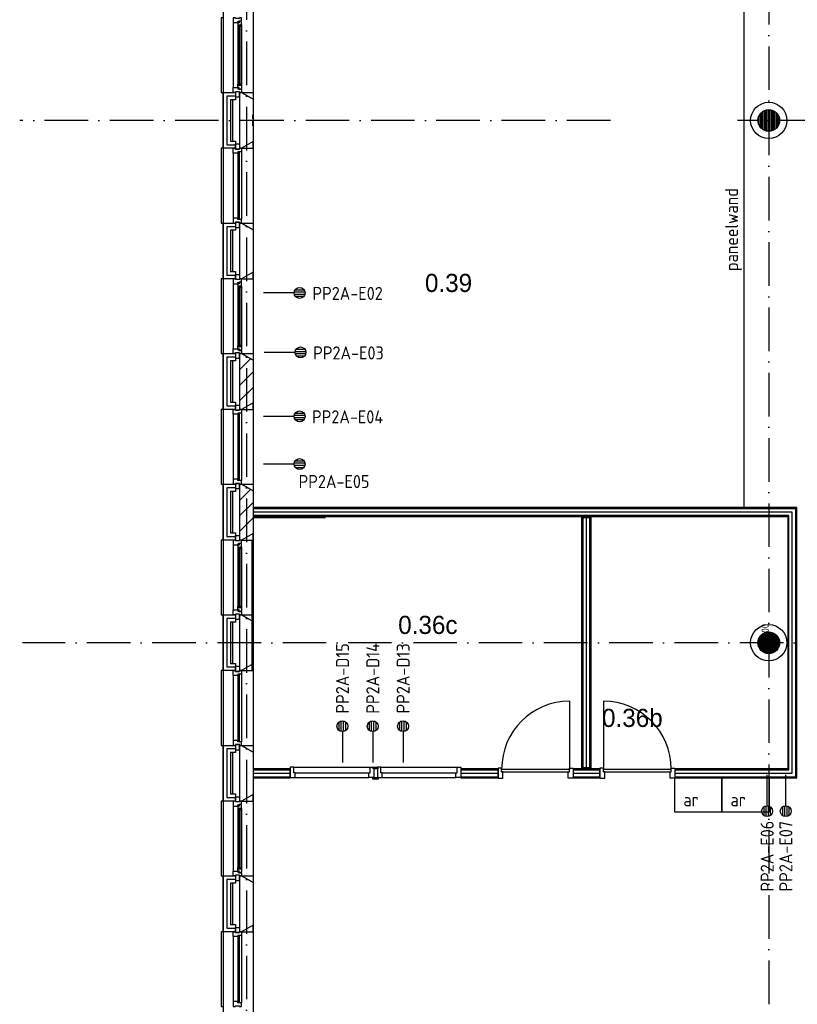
# Model space of a CAD drawing. Header units: millimetres. Extents: x -6587 to 170951, y 244 to 951952.
# Tile 27 of 102: x 64766 to 75487, y 22184 to 35757. Entities that reach past the tile are written whole.
import ezdxf
from ezdxf.enums import TextEntityAlignment as Align

# ---------------------------------------------------------------- set-up
doc = ezdxf.new("R2010")
doc.units = ezdxf.units.MM
doc.header["$LTSCALE"] = 100
doc.linetypes.add('DASHDOT', pattern=[9, 6, -1.5, 0, -1.5])
doc.linetypes.add('HIDDEN4', pattern=[0.9375, 0.625, -0.3125])
doc.layers.get('0').update_dxf_attribs({"linetype": 'CONTINUOUS'})
for name, color, linetype in [('AL$7----_STRAMIEN', 1, 'DASHDOT'), ('AL$8----_HULPKOLOM', 2, 'CONTINUOUS'), ('AL28----_KONSTRUKTIE', 3, 'CONTINUOUS'), ('ALN-----_BLOCKNAAM', 2, 'CONTINUOUS'), ('ALXAA---_GEWBETON', 12, 'CONTINUOUS'), ('BL$4----', 7, 'CONTINUOUS'), ('BOUW', 8, 'CONTINUOUS'), ('EB6441--_ATTRIB', 2, 'CONTINUOUS'), ('EL6441--_DATACOM', 3, 'CONTINUOUS')]:
    doc.layers.add(name, color=color, linetype=linetype)
doc.styles.add('1_8', font='iso', dxfattribs={"width": 0.7, "height": 1.8})
doc.styles.add('BURO-025', font='BUROFONT.shx', dxfattribs={"height": 250})
doc.styles.add('NORATT', font='isocp.shx')
doc.styles.get("Standard").update_dxf_attribs({"font": 'iso.shx'})
pattern_1 = [(90, (75093.015, 34368.749), (-20, 1e-15), [])]

# ---------------------------------------------------------------- blocks, each defined once
blk = doc.blocks.new('ES4X2')
for p, q in [((-0.15, 1.27), (-0.15, 2.73)), ((0.15, 1.27), (0.15, 2.73)), ((-0.45, 1.4), (-0.45, 2.6)), ((0.45, 1.4), (0.45, 2.6)), ((0, 1.25), (0, -3))]:
    blk.add_line(p, q)
blk.add_circle((0, 2), 0.75)
at = {"style": '1_8'}
for tag, flags, p in [('NUMMER', 8, (0, 4)), ('INDIENST', 9, (0, 0)), ('GEBOUW', 9, (0, 0)), ('M_CODE', 9, (0, 0)), ('REGIST', 9, (0, 0)), ('CODE', 8, (0, 0))]:
    blk.add_attdef(tag, text='', height=1.8, dxfattribs=dict(at, flags=flags)).set_placement(p, align=Align.MIDDLE_CENTER)
blk = doc.blocks.new('K300')
at = {"layer": 'ALXAA---_GEWBETON'}
h = blk.add_hatch(dxfattribs=at)
h.set_pattern_fill('GEWPBET', color=256, scale=100, style=0)
h.set_pattern_definition([(0, (0, 0), (0, 20), [])])
edge = h.paths.add_edge_path()
edge.add_arc((0, 0), 150, 0, 360)
at = {"layer": 'AL$8----_HULPKOLOM'}
blk.add_circle((0, 0), 250, dxfattribs=at)
at = {"layer": 'AL28----_KONSTRUKTIE'}
blk.add_circle((0, 0), 150, dxfattribs=at)
at = {"layer": 'ALN-----_BLOCKNAAM', "linetype": 'Continuous'}
blk.add_text('K300', height=100, dxfattribs=at).set_placement((0, 0))

msp = doc.modelspace()

# ---------------------------------------------------------------- hatches: boundary and pattern name
at = {"layer": 'BOUW'}
h = msp.add_hatch(dxfattribs=at)
h.set_pattern_fill('GEWPBET', color=256, scale=100, angle=90, style=0)
h.set_pattern_definition(pattern_1)
edge = h.paths.add_edge_path()
edge.add_arc((75093, 34368.7), 150, 0, 360)
h = msp.add_hatch(dxfattribs=at)
h.set_pattern_fill('GEWPBET', color=256, scale=100, angle=90, style=0)
h.set_pattern_definition(pattern_1)
edge = h.paths.add_edge_path()
edge.add_arc((75093, 34368.7), 150, 0, 360)
h = msp.add_hatch(dxfattribs=at)
h.set_pattern_fill('GEWPBET', color=256, scale=100, angle=90, style=0)
h.set_pattern_definition([(90, (75093.015, 27168.749), (-20, 1e-15), [])])
edge = h.paths.add_edge_path()
edge.add_arc((75093, 27168.7), 150, 0, 360)

# ---------------------------------------------------------------- linework, layer by layer
at = {"layer": 'AL$7----_STRAMIEN', "color": 1}
for p, q in [((67892.8, 77759.8), (67892.8, 6017.7)), ((67892.8, 77759.8), (67892.8, 6017.7)), ((75092.8, 77693.7), (75092.8, 5951.5)), ((72910, 34368.7), (64766.4, 34368.7)), ((85739.1, 34368.7), (74662.5, 34368.7)), ((78894.6, 27168.7), (64803.7, 27168.7))]:
    msp.add_line(p, q, dxfattribs=at)
at = {"layer": 'BL$4----', "color": 1, "linetype": 'HIDDEN4'}
msp.add_line((67981.6, 34296), (67981.6, 34445.3), dxfattribs=at)
at = {"layer": 'BOUW'}
for p, q in [((67572.8, 41478.7), (67572.8, 8848.9)), ((74749.8, 37926.9), (74749.8, 29043.9)), ((67982.8, 35740.4), (67982.8, 35155.1)), ((67572.8, 33983.9), (67572.8, 34753.9)), ((67572.8, 34753.9), (67741.8, 34753.9)), ((67741.8, 34753.9), (67741.8, 34653.9)), ((67802.8, 33983.9), (67802.8, 34753.9)), ((67802.8, 34753.9), (67822.8, 34753.9)), ((67822.8, 34753.9), (67982.8, 34661.5)), ((67622.8, 34703.9), (67622.8, 34033.9)), ((67622.8, 34703.9), (67622.8, 34033.9)), ((67741.8, 34703.9), (67622.8, 34703.9)), ((67741.8, 34703.9), (67622.8, 34703.9)), ((67672.8, 34653.9), (67672.8, 34083.9)), ((67741.8, 34653.9), (67672.8, 34653.9)), ((67702.8, 34083.9), (67702.8, 34653.9)), ((67802.8, 34083.9), (67802.8, 34653.9)), ((67982.8, 34661.5), (67982.8, 34076.3)), ((67982.8, 34661.5), (67982.8, 34076.3)), ((67672.8, 34083.9), (67741.8, 34083.9)), ((67741.8, 34083.9), (67741.8, 33983.9)), ((67982.8, 34076.3), (67822.8, 33983.9)), ((67741.8, 33983.9), (67572.8, 33983.9)), ((67622.8, 34033.9), (67741.8, 34033.9)), ((67622.8, 34033.9), (67741.8, 34033.9)), ((67822.8, 33983.9), (67802.8, 33983.9)), ((67572.8, 32953.9), (67741.8, 32953.9)), ((67572.8, 32183.9), (67572.8, 32953.9)), ((67622.8, 32903.9), (67622.8, 32233.9)), ((67741.8, 32903.9), (67622.8, 32903.9)), ((67622.8, 32903.9), (67622.8, 32233.9)), ((67741.8, 32903.9), (67622.8, 32903.9)), ((67672.8, 32853.9), (67672.8, 32283.9)), ((67741.8, 32853.9), (67672.8, 32853.9)), ((67702.8, 32283.9), (67702.8, 32853.9)), ((67741.8, 32953.9), (67741.8, 32853.9)), ((67802.8, 32183.9), (67802.8, 32953.9)), ((67802.8, 32953.9), (67822.8, 32953.9)), ((67802.8, 32283.9), (67802.8, 32853.9)), ((67822.8, 32953.9), (67982.8, 32861.5)), ((67982.8, 32861.5), (67982.8, 32276.3)), ((67741.8, 32183.9), (67572.8, 32183.9)), ((67622.8, 32233.9), (67741.8, 32233.9)), ((67622.8, 32233.9), (67741.8, 32233.9)), ((67672.8, 32283.9), (67741.8, 32283.9)), ((67741.8, 32283.9), (67741.8, 32183.9)), ((67822.8, 32183.9), (67802.8, 32183.9)), ((67982.8, 32276.3), (67822.8, 32183.9)), ((67572.8, 30383.9), (67572.8, 31153.9)), ((67572.8, 31153.9), (67741.8, 31153.9)), ((67622.8, 31103.9), (67622.8, 30433.9)), ((67622.8, 31103.9), (67622.8, 30433.9)), ((67741.8, 31103.9), (67622.8, 31103.9)), ((67741.8, 31103.9), (67622.8, 31103.9)), ((67741.8, 31153.9), (67741.8, 31053.9)), ((67802.8, 30383.9), (67802.8, 31153.9)), ((67802.8, 31144.8), (67811.9, 31153.9)), ((67802.8, 31153.9), (67822.8, 31153.9)), ((67822.8, 31153.9), (67982.8, 31061.5)), ((67672.8, 31053.9), (67672.8, 30483.9)), ((67741.8, 31053.9), (67672.8, 31053.9)), ((67702.8, 30483.9), (67702.8, 31053.9)), ((67802.8, 30932.7), (67950.4, 31080.2)), ((67802.8, 30483.9), (67802.8, 31053.9)), ((67982.8, 31061.5), (67982.8, 30476.3)), ((67802.8, 30720.5), (67982.8, 30900.5)), ((67802.8, 30508.4), (67982.8, 30688.4)), ((67622.8, 30433.9), (67741.8, 30433.9)), ((67622.8, 30433.9), (67741.8, 30433.9)), ((67672.8, 30483.9), (67741.8, 30483.9)), ((67741.8, 30483.9), (67741.8, 30383.9)), ((67982.8, 30476.3), (67822.8, 30383.9)), ((67741.8, 30383.9), (67572.8, 30383.9)), ((67822.8, 30383.9), (67802.8, 30383.9)), ((67572.8, 29353.9), (67741.8, 29353.9)), ((67572.8, 28583.9), (67572.8, 29353.9)), ((67741.8, 29353.9), (67741.8, 29253.9)), ((67802.8, 28583.9), (67802.8, 29353.9)), ((67802.8, 29353.9), (67822.8, 29353.9)), ((67802.8, 29344.8), (67811.9, 29353.9)), ((67822.8, 29353.9), (67982.8, 29261.5)), ((67622.8, 29303.9), (67622.8, 28633.9)), ((67741.8, 29303.9), (67622.8, 29303.9)), ((67622.8, 29303.9), (67622.8, 28633.9)), ((67741.8, 29303.9), (67622.8, 29303.9)), ((67672.8, 29253.9), (67672.8, 28683.9)), ((67741.8, 29253.9), (67672.8, 29253.9)), ((67702.8, 28683.9), (67702.8, 29253.9)), ((67802.8, 29132.7), (67950.4, 29280.2)), ((67802.8, 28683.9), (67802.8, 29253.9)), ((67982.8, 29261.5), (67982.8, 28676.3)), ((67802.8, 28920.5), (67982.8, 29100.5)), ((75480.3, 29031.4), (67982.8, 29031.4)), ((67982.8, 29031.4), (67982.8, 28906.4)), ((75465.3, 29016.4), (67982.8, 29016.4)), ((75417.8, 28968.9), (67982.8, 28968.9)), ((75370.3, 28921.4), (67982.8, 28921.4)), ((75370.3, 25416.4), (75370.3, 28921.4)), ((75417.8, 25368.9), (75417.8, 28968.9)), ((75465.3, 25321.4), (75465.3, 29016.4)), ((75480.3, 25306.4), (75480.3, 29031.4)), ((67802.8, 28708.4), (67982.8, 28888.4)), ((67982.8, 28906.4), (75355.3, 28906.4)), ((67982.8, 28893.9), (68982.8, 28893.9)), ((75355.3, 28906.4), (75355.3, 25431.4)), ((67672.8, 28683.9), (67741.8, 28683.9)), ((67741.8, 28683.9), (67741.8, 28583.9)), ((67982.8, 28676.3), (67822.8, 28583.9)), ((67741.8, 28583.9), (67572.8, 28583.9)), ((67622.8, 28633.9), (67741.8, 28633.9)), ((67622.8, 28633.9), (67741.8, 28633.9)), ((67822.8, 28583.9), (67802.8, 28583.9)), ((67967.8, 28583.9), (67967.8, 26783.9)), ((67572.8, 26783.9), (67572.8, 27553.9)), ((67572.8, 27553.9), (67741.8, 27553.9)), ((67741.8, 27553.9), (67741.8, 27453.9)), ((67802.8, 26783.9), (67802.8, 27553.9)), ((67802.8, 27553.9), (67822.8, 27553.9)), ((67822.8, 27553.9), (67982.8, 27461.5)), ((67622.8, 27503.9), (67622.8, 26833.9)), ((67741.8, 27503.9), (67622.8, 27503.9)), ((67741.8, 27503.9), (67622.8, 27503.9)), ((67672.8, 27453.9), (67672.8, 26883.9)), ((67741.8, 27453.9), (67672.8, 27453.9)), ((67702.8, 26883.9), (67702.8, 27453.9)), ((67802.8, 26883.9), (67802.8, 27453.9)), ((67982.8, 27461.5), (67982.8, 26876.3)), ((67672.8, 26883.9), (67741.8, 26883.9)), ((67741.8, 26883.9), (67741.8, 26783.9)), ((67982.8, 26876.3), (67822.8, 26783.9)), ((67741.8, 26783.9), (67572.8, 26783.9)), ((67622.8, 26833.9), (67741.8, 26833.9)), ((67622.8, 26833.9), (67741.8, 26833.9)), ((67822.8, 26783.9), (67802.8, 26783.9)), ((67572.8, 25753.9), (67741.8, 25753.9)), ((67572.8, 24983.9), (67572.8, 25753.9)), ((67741.8, 25703.9), (67622.8, 25703.9)), ((67622.8, 25703.9), (67622.8, 25033.9)), ((67741.8, 25703.9), (67622.8, 25703.9)), ((67672.8, 25653.9), (67672.8, 25083.9)), ((67741.8, 25653.9), (67672.8, 25653.9)), ((67702.8, 25083.9), (67702.8, 25653.9)), ((67741.8, 25753.9), (67741.8, 25653.9)), ((67802.8, 24983.9), (67802.8, 25753.9)), ((67802.8, 25753.9), (67822.8, 25753.9)), ((67802.8, 25083.9), (67802.8, 25653.9)), ((67822.8, 25753.9), (67982.8, 25661.5)), ((67982.8, 25661.5), (67982.8, 25076.3)), ((67982.8, 25431.4), (67982.8, 25306.4)), ((68496.8, 25431.4), (67982.8, 25431.4)), ((67982.8, 25416.4), (68496.8, 25416.4)), ((68546.8, 25450.9), (68496.8, 25450.9)), ((68496.8, 25450.9), (68496.8, 25311.9)), ((68496.8, 25306.4), (68496.8, 25431.4)), ((68546.8, 25374.9), (68546.8, 25450.9)), ((68546.8, 25450.9), (69596.8, 25450.9)), ((69596.8, 25450.9), (69646.8, 25450.9)), ((69596.8, 25374.9), (69596.8, 25450.9)), ((69634.3, 25449.4), (69634.3, 25431.4)), ((69646.8, 25449.4), (69634.3, 25449.4)), ((69646.8, 25450.9), (69646.8, 25311.9)), ((69709.4, 25449.4), (69646.8, 25449.4)), ((69696.9, 25431.4), (69646.8, 25431.4)), ((69646.8, 25431.4), (69646.8, 25425.9)), ((69746.9, 25450.9), (69696.9, 25450.9)), ((69696.9, 25450.9), (69696.9, 25311.9)), ((69696.9, 25431.4), (69709.4, 25431.4)), ((69696.9, 25425.9), (69696.9, 25431.4)), ((69709.4, 25431.4), (69709.4, 25449.4)), ((69746.9, 25374.9), (69746.9, 25450.9)), ((69746.9, 25450.9), (70796.9, 25450.9)), ((70796.9, 25450.9), (70846.9, 25450.9)), ((70796.9, 25374.9), (70796.9, 25450.9)), ((70846.9, 25450.9), (70846.9, 25311.9)), ((70846.9, 25431.4), (70846.9, 25306.4)), ((71360.8, 25431.4), (70846.9, 25431.4)), ((70846.9, 25416.4), (71360.8, 25416.4)), ((71360.8, 25306.4), (71360.8, 25431.4)), ((73798.8, 25431.4), (73798.8, 25306.4)), ((75355.3, 25431.4), (73798.8, 25431.4)), ((73798.8, 25416.4), (75370.3, 25416.4)), ((67982.8, 25368.9), (68496.8, 25368.9)), ((67982.8, 25321.4), (68496.8, 25321.4)), ((67982.8, 25306.4), (68496.8, 25306.4)), ((68496.8, 25311.9), (68563.8, 25311.9)), ((68563.8, 25374.9), (68546.8, 25374.9)), ((68563.8, 25311.9), (68563.8, 25374.9)), ((68563.8, 25374.9), (69579.8, 25374.9)), ((68563.8, 25311.9), (69579.8, 25311.9)), ((69579.8, 25374.9), (69596.8, 25374.9)), ((69579.8, 25311.9), (69579.8, 25374.9)), ((69646.8, 25311.9), (69579.8, 25311.9)), ((69634.3, 25288.4), (69634.3, 25306.4)), ((69646.8, 25288.4), (69634.3, 25288.4)), ((69646.8, 25306.4), (69646.8, 25311.9)), ((69696.9, 25306.4), (69646.8, 25306.4)), ((69709.4, 25288.4), (69646.8, 25288.4)), ((69696.9, 25311.9), (69763.9, 25311.9)), ((69696.9, 25311.9), (69696.9, 25306.4)), ((69696.9, 25306.4), (69709.4, 25306.4)), ((69709.4, 25306.4), (69709.4, 25288.4)), ((69763.9, 25374.9), (69746.9, 25374.9)), ((69763.9, 25311.9), (69763.9, 25374.9)), ((69763.9, 25374.9), (70779.9, 25374.9)), ((69763.9, 25311.9), (70779.9, 25311.9)), ((70779.9, 25374.9), (70796.9, 25374.9)), ((70779.9, 25311.9), (70779.9, 25374.9)), ((70846.9, 25311.9), (70779.9, 25311.9)), ((70846.9, 25368.9), (71360.8, 25368.9)), ((70846.9, 25321.4), (71360.8, 25321.4)), ((70846.9, 25306.4), (71360.8, 25306.4)), ((73798.8, 25368.9), (75417.8, 25368.9)), ((73798.8, 25321.4), (75465.3, 25321.4)), ((73798.8, 25306.4), (75480.3, 25306.4)), ((67741.8, 24983.9), (67572.8, 24983.9)), ((67622.8, 25033.9), (67741.8, 25033.9)), ((67622.8, 25033.9), (67741.8, 25033.9)), ((67672.8, 25083.9), (67741.8, 25083.9)), ((67741.8, 25083.9), (67741.8, 24983.9)), ((67822.8, 24983.9), (67802.8, 24983.9)), ((67982.8, 25076.3), (67822.8, 24983.9)), ((67572.8, 23183.9), (67572.8, 23953.9)), ((67572.8, 23953.9), (67741.8, 23953.9)), ((67622.8, 23903.9), (67622.8, 23233.9)), ((67622.8, 23903.9), (67622.8, 23233.9)), ((67741.8, 23903.9), (67622.8, 23903.9)), ((67741.8, 23903.9), (67622.8, 23903.9)), ((67741.8, 23953.9), (67741.8, 23853.9)), ((67802.8, 23183.9), (67802.8, 23953.9)), ((67802.8, 23953.9), (67822.8, 23953.9)), ((67822.8, 23953.9), (67982.8, 23861.5)), ((67672.8, 23853.9), (67672.8, 23283.9)), ((67741.8, 23853.9), (67672.8, 23853.9)), ((67702.8, 23283.9), (67702.8, 23853.9)), ((67802.8, 23283.9), (67802.8, 23853.9)), ((67982.8, 23861.5), (67982.8, 23276.3)), ((67622.8, 23233.9), (67741.8, 23233.9)), ((67622.8, 23233.9), (67741.8, 23233.9)), ((67672.8, 23283.9), (67741.8, 23283.9)), ((67741.8, 23283.9), (67741.8, 23183.9)), ((67982.8, 23276.3), (67822.8, 23183.9)), ((67741.8, 23183.9), (67572.8, 23183.9)), ((67822.8, 23183.9), (67802.8, 23183.9))]:
    msp.add_line(p, q, dxfattribs=at)
for points in [[(67982.8, 35876.3), (67982.8, 34661.5)], [(67572.8, 35783.9), (67542.8, 35783.9), (67542.8, 34753.9), (67572.8, 34753.9)], [(67708.8, 35716.9), (67708.8, 34820.9)], [(67771.8, 35669.8), (67771.8, 34868)], [(67825.8, 35684.7), (67825.8, 34853.1)], [(67982.8, 34076.3), (67982.8, 32861.5)], [(67572.8, 33983.9), (67542.8, 33983.9), (67542.8, 32953.9), (67572.8, 32953.9)], [(67822.8, 33933.9), (67822.8, 33003.9)], [(67708.8, 33916.9), (67708.8, 33020.9)], [(67572.8, 32183.9), (67542.8, 32183.9), (67542.8, 31153.9), (67572.8, 31153.9)], [(67982.8, 32276.3), (67982.8, 31061.5)], [(67708.8, 32116.9), (67708.8, 31220.9)], [(67771.8, 32069.8), (67771.8, 31268)], [(67825.8, 32084.7), (67825.8, 31253.1)], [(67982.8, 30476.3), (67982.8, 29261.5)], [(67572.8, 30383.9), (67542.8, 30383.9), (67542.8, 29353.9), (67572.8, 29353.9)], [(67708.8, 30316.9), (67708.8, 29420.9)], [(67822.8, 30333.9), (67822.8, 29403.9)], [(72532.3, 25443.9), (72532.3, 28893.9)], [(72579.8, 25443.9), (72579.8, 28893.9)], [(72627.3, 25443.9), (72627.3, 28893.9)], [(67982.8, 28676.3), (67982.8, 27461.5)], [(67572.8, 28583.9), (67542.8, 28583.9), (67542.8, 27553.9), (67572.8, 27553.9)], [(67708.8, 28516.9), (67708.8, 27620.9)], [(67771.8, 28469.8), (67771.8, 27668)], [(67825.8, 28484.7), (67825.8, 27653.1)], [(67982.8, 26876.3), (67982.8, 25661.5)], [(67572.8, 26783.9), (67542.8, 26783.9), (67542.8, 25753.9), (67572.8, 25753.9)], [(67708.8, 26716.9), (67708.8, 25820.9)], [(67822.8, 26733.9), (67822.8, 25803.9)], [(72344.8, 26361.4), (72344.8, 25427.4)], [(72814.8, 26361.4), (72814.8, 25427.4)], [(71360.8, 25438.4), (71360.8, 25299.4), (71427.8, 25299.4), (71427.8, 25387.4), (71410.8, 25387.4), (71410.8, 25438.4), (71360.8, 25438.4)], [(71410.8, 25427.4), (72344.8, 25427.4)], [(71410.8, 25387.4), (72344.8, 25387.4)], [(72394.8, 25438.4), (72394.8, 25299.4), (72327.8, 25299.4), (72327.8, 25387.4), (72344.8, 25387.4), (72344.8, 25438.4), (72394.8, 25438.4)], [(72394.8, 25416.4), (72764.8, 25416.4)], [(72764.8, 25438.4), (72764.8, 25299.4), (72831.8, 25299.4), (72831.8, 25387.4), (72814.8, 25387.4), (72814.8, 25438.4), (72764.8, 25438.4)], [(72814.8, 25427.4), (73748.8, 25427.4)], [(72814.8, 25387.4), (73748.8, 25387.4)], [(73798.8, 25438.4), (73798.8, 25299.4), (73731.8, 25299.4), (73731.8, 25387.4), (73748.8, 25387.4), (73748.8, 25438.4), (73798.8, 25438.4)], [(72394.8, 25368.9), (72764.8, 25368.9)], [(72394.8, 25321.4), (72764.8, 25321.4)], [(74447.8, 25306.4), (74447.8, 25006.4), (74447.8, 24831.4), (74397.8, 24831.4), (73847.8, 24831.4), (73797.8, 24831.4), (73797.8, 25006.4), (73797.8, 25306.4), (74447.8, 25306.4)], [(75097.8, 25306.4), (75097.8, 25006.4), (75097.8, 24831.4), (75047.8, 24831.4), (74497.8, 24831.4), (74447.8, 24831.4), (74447.8, 25006.4), (74447.8, 25306.4), (75097.8, 25306.4)], [(67572.8, 24983.9), (67542.8, 24983.9), (67542.8, 23953.9), (67572.8, 23953.9)], [(67982.8, 25076.3), (67982.8, 23861.5)], [(67708.8, 24916.9), (67708.8, 24020.9)], [(67771.8, 24869.8), (67771.8, 24068)], [(67825.8, 24884.7), (67825.8, 24053.1)], [(67982.8, 23276.3), (67982.8, 22061.5)], [(67572.8, 23183.9), (67542.8, 23183.9), (67542.8, 22153.9), (67572.8, 22153.9)], [(67708.8, 23116.9), (67708.8, 22220.9)], [(67822.8, 23133.9), (67822.8, 22203.9)]]:
    msp.add_lwpolyline(points, dxfattribs=at)
for points in [[(67822.8, 35783.9), (67797.8, 35783.9), (67797.8, 35773.9), (67741.8, 35773.9), (67741.8, 35783.9), (67708.8, 35783.9), (67708.8, 35716.9), (67771.8, 35716.9), (67771.8, 35733.9), (67786.8, 35733.9), (67786.8, 35739.9), (67822.8, 35739.9)], [(67825.8, 35727.2), (67821.6, 35729.6), (67821.6, 35736.7), (67791.8, 35736.7), (67791.8, 35714.2), (67786.8, 35714.2), (67786.8, 35722.2), (67771.8, 35722.2), (67771.8, 35716.9), (67771.8, 35669.8), (67784.8, 35667.7), (67784.8, 35684.7), (67825.8, 35684.7)], [(67807.8, 35682.7), (67786.8, 35682.7), (67786.8, 34855.1), (67807.8, 34855.1)], [(67823.5, 35684.7), (67810, 35684.7), (67810, 35667.7), (67823.5, 35667.7)], [(67822.8, 34753.9), (67797.8, 34753.9), (67797.8, 34763.9), (67741.8, 34763.9), (67741.8, 34753.9), (67708.8, 34753.9), (67708.8, 34820.9), (67771.8, 34820.9), (67771.8, 34803.9), (67786.8, 34803.9), (67786.8, 34797.9), (67822.8, 34797.9)], [(67797.8, 34763.9), (67741.8, 34763.9), (67741.8, 34692.9), (67797.8, 34692.9)], [(67825.8, 34810.6), (67821.6, 34808.1), (67821.6, 34801.1), (67791.8, 34801.1), (67791.8, 34823.6), (67786.8, 34823.6), (67786.8, 34815.6), (67771.8, 34815.6), (67771.8, 34820.9), (67771.8, 34868), (67784.8, 34870.1), (67784.8, 34853.1), (67825.8, 34853.1)], [(67823.5, 34853.1), (67810, 34853.1), (67810, 34870.1), (67823.5, 34870.1)], [(67822.8, 34753.9), (67982.8, 34753.9), (67982.8, 34661.5)], [(67822.8, 33983.9), (67982.8, 33983.9), (67982.8, 34076.3)], [(67822.8, 33933.9), (67822.8, 33933.9), (67771.8, 33933.9), (67771.8, 33916.9), (67708.8, 33916.9), (67708.8, 33916.9), (67708.8, 33916.9), (67708.8, 33916.9), (67708.8, 33916.9), (67708.8, 33983.9), (67741.8, 33983.9), (67741.8, 33973.9), (67797.8, 33973.9), (67797.8, 33983.9), (67797.8, 33983.9), (67822.8, 33983.9)], [(67797.8, 33973.9), (67741.8, 33973.9), (67741.8, 34044.9), (67797.8, 34044.9)], [(67796.8, 33928.9), (67775.8, 33928.9), (67775.8, 33008.9), (67796.8, 33008.9)], [(67822.8, 33003.9), (67822.8, 33003.9), (67771.8, 33003.9), (67771.8, 33020.9), (67708.8, 33020.9), (67708.8, 33020.9), (67708.8, 33020.9), (67708.8, 33020.9), (67708.8, 33020.9), (67708.8, 32953.9), (67741.8, 32953.9), (67741.8, 32963.9), (67797.8, 32963.9), (67797.8, 32953.9), (67797.8, 32953.9), (67822.8, 32953.9)], [(67797.8, 32963.9), (67741.8, 32963.9), (67741.8, 32892.9), (67797.8, 32892.9)], [(67822.8, 32953.9), (67982.8, 32953.9), (67982.8, 32861.5)], [(67822.8, 32183.9), (67797.8, 32183.9), (67797.8, 32173.9), (67741.8, 32173.9), (67741.8, 32183.9), (67708.8, 32183.9), (67708.8, 32116.9), (67771.8, 32116.9), (67771.8, 32133.9), (67786.8, 32133.9), (67786.8, 32139.9), (67822.8, 32139.9)], [(67797.8, 32173.9), (67741.8, 32173.9), (67741.8, 32244.9), (67797.8, 32244.9)], [(67822.8, 32183.9), (67982.8, 32183.9), (67982.8, 32276.3)], [(67825.8, 32127.2), (67821.6, 32129.6), (67821.6, 32136.7), (67791.8, 32136.7), (67791.8, 32114.2), (67786.8, 32114.2), (67786.8, 32122.2), (67771.8, 32122.2), (67771.8, 32116.9), (67771.8, 32069.8), (67784.8, 32067.7), (67784.8, 32084.7), (67825.8, 32084.7)], [(67807.8, 32082.7), (67786.8, 32082.7), (67786.8, 31255.1), (67807.8, 31255.1)], [(67823.5, 32084.7), (67810, 32084.7), (67810, 32067.7), (67823.5, 32067.7)], [(67822.8, 31153.9), (67797.8, 31153.9), (67797.8, 31163.9), (67741.8, 31163.9), (67741.8, 31153.9), (67708.8, 31153.9), (67708.8, 31220.9), (67771.8, 31220.9), (67771.8, 31203.9), (67786.8, 31203.9), (67786.8, 31197.9), (67822.8, 31197.9)], [(67825.8, 31210.6), (67821.6, 31208.1), (67821.6, 31201.1), (67791.8, 31201.1), (67791.8, 31223.6), (67786.8, 31223.6), (67786.8, 31215.6), (67771.8, 31215.6), (67771.8, 31220.9), (67771.8, 31268), (67784.8, 31270.1), (67784.8, 31253.1), (67825.8, 31253.1)], [(67823.5, 31253.1), (67810, 31253.1), (67810, 31270.1), (67823.5, 31270.1)], [(67797.8, 31163.9), (67741.8, 31163.9), (67741.8, 31092.9), (67797.8, 31092.9)], [(67822.8, 31153.9), (67982.8, 31153.9), (67982.8, 31061.5)], [(67797.8, 30373.9), (67741.8, 30373.9), (67741.8, 30444.9), (67797.8, 30444.9)], [(67822.8, 30383.9), (67982.8, 30383.9), (67982.8, 30476.3)], [(67822.8, 30333.9), (67822.8, 30333.9), (67771.8, 30333.9), (67771.8, 30316.9), (67708.8, 30316.9), (67708.8, 30316.9), (67708.8, 30316.9), (67708.8, 30316.9), (67708.8, 30316.9), (67708.8, 30383.9), (67741.8, 30383.9), (67741.8, 30373.9), (67797.8, 30373.9), (67797.8, 30383.9), (67797.8, 30383.9), (67822.8, 30383.9)], [(67796.8, 30328.9), (67775.8, 30328.9), (67775.8, 29408.9), (67796.8, 29408.9)], [(67822.8, 29403.9), (67822.8, 29403.9), (67771.8, 29403.9), (67771.8, 29420.9), (67708.8, 29420.9), (67708.8, 29420.9), (67708.8, 29420.9), (67708.8, 29420.9), (67708.8, 29420.9), (67708.8, 29353.9), (67741.8, 29353.9), (67741.8, 29363.9), (67797.8, 29363.9), (67797.8, 29353.9), (67797.8, 29353.9), (67822.8, 29353.9)], [(67797.8, 29363.9), (67741.8, 29363.9), (67741.8, 29292.9), (67797.8, 29292.9)], [(67822.8, 29353.9), (67982.8, 29353.9), (67982.8, 29261.5)], [(72517.3, 25443.9), (72517.3, 28893.9), (72642.3, 28893.9), (72642.3, 25443.9)], [(67797.8, 28573.9), (67741.8, 28573.9), (67741.8, 28644.9), (67797.8, 28644.9)], [(67822.8, 28583.9), (67982.8, 28583.9), (67982.8, 28676.3)], [(67822.8, 28583.9), (67797.8, 28583.9), (67797.8, 28573.9), (67741.8, 28573.9), (67741.8, 28583.9), (67708.8, 28583.9), (67708.8, 28516.9), (67771.8, 28516.9), (67771.8, 28533.9), (67786.8, 28533.9), (67786.8, 28539.9), (67822.8, 28539.9)], [(67825.8, 28527.2), (67821.6, 28529.6), (67821.6, 28536.7), (67791.8, 28536.7), (67791.8, 28514.2), (67786.8, 28514.2), (67786.8, 28522.2), (67771.8, 28522.2), (67771.8, 28516.9), (67771.8, 28469.8), (67784.8, 28467.7), (67784.8, 28484.7), (67825.8, 28484.7)], [(67807.8, 28482.7), (67786.8, 28482.7), (67786.8, 27655.1), (67807.8, 27655.1)], [(67823.5, 28484.7), (67810, 28484.7), (67810, 28467.7), (67823.5, 28467.7)], [(67822.8, 27553.9), (67797.8, 27553.9), (67797.8, 27563.9), (67741.8, 27563.9), (67741.8, 27553.9), (67708.8, 27553.9), (67708.8, 27620.9), (67771.8, 27620.9), (67771.8, 27603.9), (67786.8, 27603.9), (67786.8, 27597.9), (67822.8, 27597.9)], [(67797.8, 27563.9), (67741.8, 27563.9), (67741.8, 27492.9), (67797.8, 27492.9)], [(67825.8, 27610.6), (67821.6, 27608.1), (67821.6, 27601.1), (67791.8, 27601.1), (67791.8, 27623.6), (67786.8, 27623.6), (67786.8, 27615.6), (67771.8, 27615.6), (67771.8, 27620.9), (67771.8, 27668), (67784.8, 27670.1), (67784.8, 27653.1), (67825.8, 27653.1)], [(67823.5, 27653.1), (67810, 27653.1), (67810, 27670.1), (67823.5, 27670.1)], [(67822.8, 27553.9), (67982.8, 27553.9), (67982.8, 27461.5)], [(67822.8, 26783.9), (67982.8, 26783.9), (67982.8, 26876.3)], [(67822.8, 26733.9), (67822.8, 26733.9), (67771.8, 26733.9), (67771.8, 26716.9), (67708.8, 26716.9), (67708.8, 26716.9), (67708.8, 26716.9), (67708.8, 26716.9), (67708.8, 26716.9), (67708.8, 26783.9), (67741.8, 26783.9), (67741.8, 26773.9), (67797.8, 26773.9), (67797.8, 26783.9), (67797.8, 26783.9), (67822.8, 26783.9)], [(67797.8, 26773.9), (67741.8, 26773.9), (67741.8, 26844.9), (67797.8, 26844.9)], [(67796.8, 26728.9), (67775.8, 26728.9), (67775.8, 25808.9), (67796.8, 25808.9)], [(67822.8, 25803.9), (67822.8, 25803.9), (67771.8, 25803.9), (67771.8, 25820.9), (67708.8, 25820.9), (67708.8, 25820.9), (67708.8, 25820.9), (67708.8, 25820.9), (67708.8, 25820.9), (67708.8, 25753.9), (67741.8, 25753.9), (67741.8, 25763.9), (67797.8, 25763.9), (67797.8, 25753.9), (67797.8, 25753.9), (67822.8, 25753.9)], [(67797.8, 25763.9), (67741.8, 25763.9), (67741.8, 25692.9), (67797.8, 25692.9)], [(67822.8, 25753.9), (67982.8, 25753.9), (67982.8, 25661.5)], [(72394.8, 25306.4), (72764.8, 25306.4), (72764.8, 25431.4), (72394.8, 25431.4)], [(67822.8, 24983.9), (67797.8, 24983.9), (67797.8, 24973.9), (67741.8, 24973.9), (67741.8, 24983.9), (67708.8, 24983.9), (67708.8, 24916.9), (67771.8, 24916.9), (67771.8, 24933.9), (67786.8, 24933.9), (67786.8, 24939.9), (67822.8, 24939.9)], [(67797.8, 24973.9), (67741.8, 24973.9), (67741.8, 25044.9), (67797.8, 25044.9)], [(67822.8, 24983.9), (67982.8, 24983.9), (67982.8, 25076.3)], [(67825.8, 24927.2), (67821.6, 24929.6), (67821.6, 24936.7), (67791.8, 24936.7), (67791.8, 24914.2), (67786.8, 24914.2), (67786.8, 24922.2), (67771.8, 24922.2), (67771.8, 24916.9), (67771.8, 24869.8), (67784.8, 24867.7), (67784.8, 24884.7), (67825.8, 24884.7)], [(67807.8, 24882.7), (67786.8, 24882.7), (67786.8, 24055.1), (67807.8, 24055.1)], [(67823.5, 24884.7), (67810, 24884.7), (67810, 24867.7), (67823.5, 24867.7)], [(67825.8, 24010.6), (67821.6, 24008.1), (67821.6, 24001.1), (67791.8, 24001.1), (67791.8, 24023.6), (67786.8, 24023.6), (67786.8, 24015.6), (67771.8, 24015.6), (67771.8, 24020.9), (67771.8, 24068), (67784.8, 24070.1), (67784.8, 24053.1), (67825.8, 24053.1)], [(67823.5, 24053.1), (67810, 24053.1), (67810, 24070.1), (67823.5, 24070.1)], [(67822.8, 23953.9), (67797.8, 23953.9), (67797.8, 23963.9), (67741.8, 23963.9), (67741.8, 23953.9), (67708.8, 23953.9), (67708.8, 24020.9), (67771.8, 24020.9), (67771.8, 24003.9), (67786.8, 24003.9), (67786.8, 23997.9), (67822.8, 23997.9)], [(67797.8, 23963.9), (67741.8, 23963.9), (67741.8, 23892.9), (67797.8, 23892.9)], [(67822.8, 23953.9), (67982.8, 23953.9), (67982.8, 23861.5)], [(67797.8, 23173.9), (67741.8, 23173.9), (67741.8, 23244.9), (67797.8, 23244.9)], [(67822.8, 23183.9), (67982.8, 23183.9), (67982.8, 23276.3)], [(67822.8, 23133.9), (67822.8, 23133.9), (67771.8, 23133.9), (67771.8, 23116.9), (67708.8, 23116.9), (67708.8, 23116.9), (67708.8, 23116.9), (67708.8, 23116.9), (67708.8, 23116.9), (67708.8, 23183.9), (67741.8, 23183.9), (67741.8, 23173.9), (67797.8, 23173.9), (67797.8, 23183.9), (67797.8, 23183.9), (67822.8, 23183.9)], [(67796.8, 23128.9), (67775.8, 23128.9), (67775.8, 22208.9), (67796.8, 22208.9)], [(67822.8, 22203.9), (67822.8, 22203.9), (67771.8, 22203.9), (67771.8, 22220.9), (67708.8, 22220.9), (67708.8, 22220.9), (67708.8, 22220.9), (67708.8, 22220.9), (67708.8, 22220.9), (67708.8, 22153.9), (67741.8, 22153.9), (67741.8, 22163.9), (67797.8, 22163.9), (67797.8, 22153.9), (67797.8, 22153.9), (67822.8, 22153.9)]]:
    msp.add_lwpolyline(points, close=True, dxfattribs=at)
for centre, radius in [((75093, 34368.7), 250), ((75093, 34368.7), 250), ((75093, 34368.7), 150), ((75093, 34368.7), 150), ((75093, 27168.7), 150)]:
    msp.add_circle(centre, radius, dxfattribs=at)
for centre, start, end in [((72344.8, 25427.4), 90, 180), ((72814.8, 25427.4), 0, 90)]:
    msp.add_arc(centre, 934, start, end, dxfattribs=at)

# ---------------------------------------------------------------- block references
at = {"layer": 'BOUW', "rotation": 90}
msp.add_blockref('K300', (75093, 27168.7), dxfattribs=at)
at = {"layer": 'EL6441--_DATACOM'}
ref = msp.add_blockref('ES4X2', (68425.7, 31990.4, 1050), dxfattribs=dict(at, xscale=100, yscale=100, zscale=100, rotation=270))
ref.add_attrib('CODE', 'PP2A-E02', dxfattribs={"layer": 'EB6441--_ATTRIB', "color": 1, "height": 180, "style": '1_8', "flags": 8}).set_placement((69286.8, 31983.9, 1050), align=Align.MIDDLE_CENTER)
ref = msp.add_blockref('ES4X2', (68437.9, 31170.2, 1050), dxfattribs=dict(at, xscale=100, yscale=100, zscale=100, rotation=270))
ref.add_attrib('CODE', 'PP2A-E03', dxfattribs={"layer": 'EB6441--_ATTRIB', "color": 1, "height": 180, "style": '1_8', "flags": 8}).set_placement((69299, 31163.7, 1050), align=Align.MIDDLE_CENTER)
ref = msp.add_blockref('ES4X2', (68425.7, 30288.7, 1050), dxfattribs=dict(at, xscale=100, yscale=100, zscale=100, rotation=270))
ref.add_attrib('CODE', 'PP2A-E04', dxfattribs={"layer": 'EB6441--_ATTRIB', "color": 1, "height": 180, "style": '1_8', "flags": 8}).set_placement((69286.8, 30282.2, 1050), align=Align.MIDDLE_CENTER)
ref = msp.add_blockref('ES4X2', (68425.7, 29631, 1050), dxfattribs=dict(at, xscale=100, yscale=100, zscale=100, rotation=270))
ref.add_attrib('CODE', 'PP2A-E05', dxfattribs={"layer": 'EB6441--_ATTRIB', "color": 1, "height": 180, "style": '1_8', "flags": 8}).set_placement((69100, 29390.5, 1050), align=Align.MIDDLE_CENTER)
ref = msp.add_blockref('ES4X2', (69215.4, 25817.4, 1050), dxfattribs=dict(at, xscale=100, yscale=100, zscale=100))
ref.add_attrib('NUMMER', 'PP2A-D15', dxfattribs={"layer": 'EB6441--_ATTRIB', "color": 1, "height": 180, "rotation": 90, "style": 'NORATT', "flags": 8}).set_placement((69216.5, 26676.6, 1050), align=Align.MIDDLE_CENTER)
ref = msp.add_blockref('ES4X2', (69633.5, 25817.4, 1050), dxfattribs=dict(at, xscale=100, yscale=100, zscale=100))
ref.add_attrib('NUMMER', 'PP2A-D14', dxfattribs={"layer": 'EB6441--_ATTRIB', "color": 1, "height": 180, "rotation": 90, "style": 'NORATT', "flags": 8}).set_placement((69634.6, 26676.6, 1050), align=Align.MIDDLE_CENTER)
ref = msp.add_blockref('ES4X2', (70051.6, 25817.4, 1050), dxfattribs=dict(at, xscale=100, yscale=100, zscale=100))
ref.add_attrib('NUMMER', 'PP2A-D13', dxfattribs={"layer": 'EB6441--_ATTRIB', "color": 1, "height": 180, "rotation": 90, "style": 'NORATT', "flags": 8}).set_placement((70052.7, 26676.6, 1050), align=Align.MIDDLE_CENTER)
ref = msp.add_blockref('ES4X2', (75069.6, 25046.5), dxfattribs=dict(at, xscale=100, yscale=100, zscale=100, rotation=180))
ref.add_attrib('NUMMER', 'PP2A-E06', dxfattribs={"layer": 'EB6441--_ATTRIB', "color": 1, "height": 180, "rotation": 90, "style": '1_8', "flags": 8}).set_placement((75071.3, 24225.7), align=Align.MIDDLE_CENTER)
ref = msp.add_blockref('ES4X2', (75326.9, 25046.5), dxfattribs=dict(at, xscale=100, yscale=100, zscale=100, rotation=180))
ref.add_attrib('NUMMER', 'PP2A-E07', dxfattribs={"layer": 'EB6441--_ATTRIB', "color": 1, "height": 180, "rotation": 90, "style": '1_8', "flags": 8}).set_placement((75328.6, 24225.7), align=Align.MIDDLE_CENTER)

# ---------------------------------------------------------------- texts
at = {"layer": 'BOUW'}
msp.add_text('paneelwand', height=180, rotation=90, dxfattribs=at).set_placement((74670.1, 32291.2))
at = {"layer": 'BOUW', "style": 'BURO-025'}
for s, p in [('0.39', (70353.1, 32003.5)), ('0.36c', (69984.3, 27289.2)), ('0.36b', (72794.3, 26007.4))]:
    msp.add_text(s, height=250, dxfattribs=at).set_placement(p)
at = {"layer": 'BOUW'}
for p in [(73915.3, 24913.2), (74565.3, 24913.2)]:
    msp.add_text('ar', height=180, dxfattribs=at).set_placement(p)

doc.saveas('drawing.dxf')
